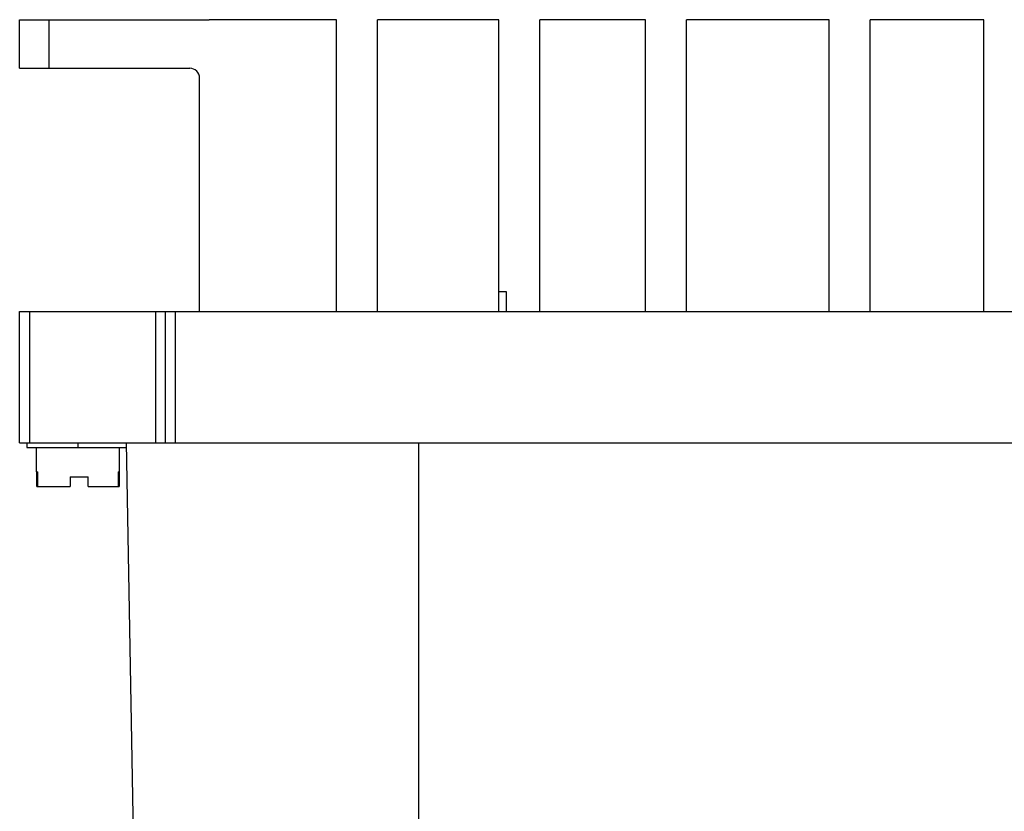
# Model space of a CAD drawing. Header units: millimetres. Extents: x 34 to 284, y 125 to 325.
# Tile 4 of 5: x 34 to 135, y 243 to 325. Entities that reach past the tile are written whole.
import ezdxf

# ---------------------------------------------------------------- set-up
doc = ezdxf.new("R2010")
doc.units = ezdxf.units.MM
doc.header["$LTSCALE"] = 29.133641
doc.layers.get('0').update_dxf_attribs({"linetype": 'CONTINUOUS'})

msp = doc.modelspace()

# ---------------------------------------------------------------- linework, layer by layer
at = {"color": 7}
for p, q in [((33.55, 319.56), (33.55, 324.56)), ((33.55, 324.56), (53.05, 324.56)), ((36.55, 324.56), (36.55, 319.56)), ((66.12, 324.56), (53.46, 324.56)), ((66.12, 294.56), (66.12, 324.56)), ((70.33, 294.56), (70.33, 324.56)), ((82.83, 324.56), (70.33, 324.56)), ((82.83, 294.56), (82.83, 324.56)), ((87.04, 294.56), (87.04, 324.56)), ((97.9, 324.56), (87.04, 324.56)), ((97.9, 294.56), (97.9, 324.56)), ((102.11, 294.56), (102.11, 324.56)), ((116.8, 324.56), (102.11, 324.56)), ((116.8, 294.56), (116.8, 324.56)), ((121.01, 294.56), (121.01, 324.56)), ((132.69, 324.56), (121.01, 324.56)), ((132.69, 294.56), (132.69, 324.56)), ((33.55, 319.56), (51.05, 319.56)), ((52.05, 294.56), (52.05, 318.56)), ((83.61, 296.56), (82.83, 296.56)), ((83.61, 294.56), (83.61, 296.56)), ((33.55, 281.06), (33.55, 294.56)), ((33.55, 294.56), (283.55, 294.56)), ((34.55, 294.56), (34.55, 281.06)), ((47.55, 281.06), (47.55, 294.56)), ((48.55, 281.06), (48.55, 294.56)), ((49.55, 294.56), (49.55, 281.06)), ((33.55, 281.06), (283.55, 281.06)), ((34.3, 281.06), (34.3, 280.56)), ((34.3, 280.56), (44.56, 280.56)), ((35.3, 278.06), (35.3, 280.56)), ((39.55, 281.06), (39.55, 280.56)), ((43.8, 278.06), (43.8, 280.56)), ((46.33, 179.56), (44.55, 281.06)), ((74.55, 281.06), (74.55, 154.56)), ((35.3, 278.06), (35.41, 278.06)), ((35.32, 276.56), (35.32, 278.06)), ((35.38, 278.06), (35.38, 276.56)), ((35.41, 276.56), (35.41, 278.06)), ((38.74, 277.56), (38.74, 276.56)), ((38.74, 277.56), (40.6, 277.56)), ((40.6, 276.56), (40.6, 277.56)), ((43.69, 278.06), (43.69, 276.56)), ((43.69, 278.06), (43.8, 278.06)), ((43.73, 276.56), (43.73, 278.06)), ((43.79, 278.06), (43.79, 276.56)), ((35.32, 276.56), (35.38, 276.56)), ((35.41, 276.56), (38.74, 276.56)), ((40.6, 276.56), (43.69, 276.56)), ((43.73, 276.56), (43.79, 276.56))]:
    msp.add_line(p, q, dxfattribs=at)
for centre, radius, start in [((53.05, 320.56), 4, 84.1595), ((51.05, 318.56), 1, 0)]:
    msp.add_arc(centre, radius, start, 90, dxfattribs=at)

doc.saveas('drawing.dxf')
